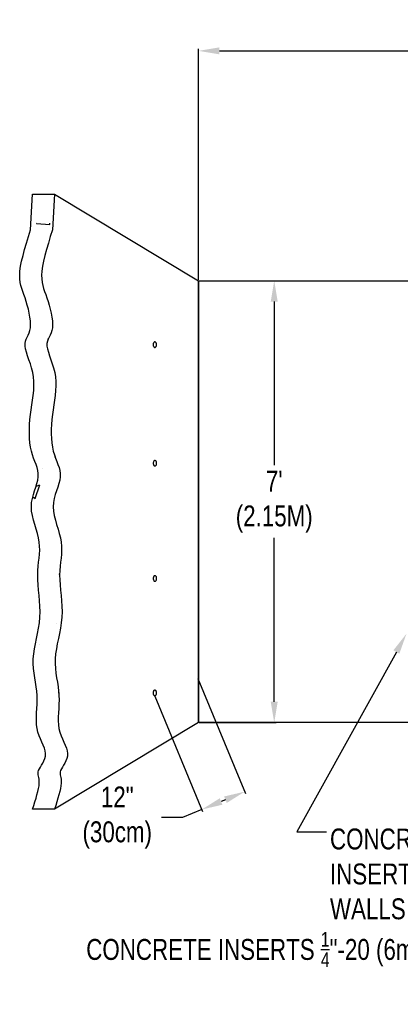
# Model space of a CAD drawing. Header units: inches. Extents: x 65 to 2519, y -54 to 399.
# Tile 3 of 21: x 89 to 123, y 123 to 211. Entities that reach past the tile are written whole.
import ezdxf
from ezdxf import colors
from ezdxf.entities.mleader import LeaderData, LeaderLine
from ezdxf.math import Vec2, Vec3

# ---------------------------------------------------------------- set-up
doc = ezdxf.new("R2010")
doc.units = ezdxf.units.IN
doc.header["$MEASUREMENT"] = 0
for name, color, linetype in [('3', 7, 'Continuous'), ('Drawing Notes', 7, 'Continuous'), ('Frame_and_Cover', 7, 'Continuous'), ('Manhole', 30, 'Continuous')]:
    doc.layers.add(name, color=color, linetype=linetype)
doc.styles.add('120', font='FSIMPLEX.SHX', dxfattribs={"width": 0.8, "height": 1.8674})
doc.styles.get("Standard").update_dxf_attribs({"font": 'fsimplex.shx', "width": 0.8})
doc.dimstyles.get("Standard").update_dxf_attribs({"dimtxt": 1.8674, "dimasz": 1.8674, "dimexe": 0.18, "dimexo": 0.0625, "dimgap": 0.09, "dimtad": 0, "dimtih": 1, "dimtoh": 1, "dimdec": 4, "dimzin": 0, "dimdsep": 46, "dimtxsty": '120', "dimcen": 0.09, "dimclrd": 256, "dimclre": 256, "dimclrt": 256, "dimadec": 0, "dimazin": 0, "dimtfac": 1, "dimtdec": 4, "dimtofl": 0, "dimtmove": 0, "dimatfit": 3, "dimfxl": 1, "dimtolj": 1, "dimtzin": 0, "dimarcsym": 0})

# ---------------------------------------------------------------- blocks, each defined once
blk = doc.blocks.new('*D17')
at = {"lineweight": -2, "transparency": 16777216}
for p, q in [((104.672, 152.378), (108.945, 142.092)), ((100.833, 150.783), (105.105, 140.498)), ((107.151, 141.542), (106.761, 141.38)), ((103.312, 139.947), (101.444, 139.947)), ((105.036, 140.664), (103.312, 139.947))]:
    blk.add_line(p, q, dxfattribs=at)
at = {"transparency": 16777216}
for points in [[(106.641, 141.668), (106.88, 141.093), (105.036, 140.664)], [(107.032, 141.83), (107.271, 141.255), (108.876, 142.259)]]:
    blk.add_solid(points, dxfattribs=at)
at = {"layer": 'Defpoints', "color": 0, "transparency": 16777216}
for p in [(104.648, 152.436), (100.809, 150.841), (105.036, 140.664)]:
    blk.add_point(p, dxfattribs=at)
at = {"transparency": 16777216, "insert": (97.477, 139.947), "char_height": 1.8674, "attachment_point": 5, "style": '120'}
blk.add_mtext('\\A1;12"\\P(30cm)', dxfattribs=at)
blk = doc.blocks.new('*D20')
at = {"lineweight": -2, "transparency": 16777216}
for p, q in [((104.742, 187.965), (104.742, 208.611)), ((173.396, 187.965), (173.396, 208.611)), ((106.61, 208.431), (134.675, 208.431)), ((171.529, 208.431), (143.463, 208.431))]:
    blk.add_line(p, q, dxfattribs=at)
at = {"transparency": 16777216}
for points in [[(106.61, 208.742), (106.61, 208.12), (104.742, 208.431)], [(171.529, 208.742), (171.529, 208.12), (173.396, 208.431)]]:
    blk.add_solid(points, dxfattribs=at)
at = {"layer": 'Defpoints', "color": 0, "transparency": 16777216}
for p in [(104.742, 208.431), (104.742, 187.903), (173.396, 187.903)]:
    blk.add_point(p, dxfattribs=at)
at = {"transparency": 16777216, "insert": (139.069, 208.431), "char_height": 1.8674, "attachment_point": 5, "style": '120'}
blk.add_mtext("\\A1;12'\\P(3.65m)", dxfattribs=at)
blk = doc.blocks.new('*D21')
at = {"lineweight": -2, "transparency": 16777216}
for p, q in [((104.805, 187.903), (111.691, 187.903)), ((111.511, 186.035), (111.511, 171.412)), ((111.511, 150.294), (111.511, 164.918)), ((104.805, 148.427), (111.691, 148.427))]:
    blk.add_line(p, q, dxfattribs=at)
at = {"transparency": 16777216}
for points in [[(111.2, 186.035), (111.822, 186.035), (111.511, 187.903)], [(111.2, 150.294), (111.822, 150.294), (111.511, 148.427)]]:
    blk.add_solid(points, dxfattribs=at)
at = {"layer": 'Defpoints', "color": 0, "transparency": 16777216}
for p in [(104.742, 187.903), (111.511, 187.903), (104.742, 148.427)]:
    blk.add_point(p, dxfattribs=at)
at = {"transparency": 16777216, "insert": (111.511, 168.165), "char_height": 1.8674, "attachment_point": 5, "style": '120'}
blk.add_mtext("\\A1;7'\\P(2.15M)", dxfattribs=at)
blk = doc.blocks.new('*D31')
at = {"layer": 'Defpoints', "color": 0, "transparency": 16777216}
for p in [(91.985, 115.913), (122.45, 115.913), (122.45, 112.635)]:
    blk.add_point(p, dxfattribs=at)
at = {"layer": 'Frame_and_Cover', "lineweight": -2, "transparency": 16777216}
for p, q in [((91.985, 117.78), (91.985, 119.648)), ((91.985, 119.648), (93.852, 119.648)), ((122.388, 115.913), (91.805, 115.913)), ((122.388, 112.635), (91.805, 112.635)), ((91.985, 110.768), (91.985, 108.9))]:
    blk.add_line(p, q, dxfattribs=at)
at = {"layer": 'Frame_and_Cover', "transparency": 16777216}
for points in [[(91.674, 117.78), (92.296, 117.78), (91.985, 115.913)], [(91.674, 110.768), (92.296, 110.768), (91.985, 112.635)]]:
    blk.add_solid(points, dxfattribs=at)
at = {"layer": 'Frame_and_Cover', "transparency": 16777216, "insert": (101.163, 119.648), "char_height": 1.8674, "attachment_point": 5, "style": '120'}
blk.add_mtext('\\A1;6{\\H0.7x;\\S7/8;\\H1.4286x;"} (17.5cm)\\PTYPICAL', dxfattribs=at)

msp = doc.modelspace()

# ---------------------------------------------------------------- hatches: boundary and pattern name
h = msp.add_hatch()
h.set_pattern_fill('AR-CONC', color=256, scale=2)
h.set_pattern_definition([(50, (0, -6.314), (14.3452, -1.25504), [1.5, -16.5]), (355, (0, -6.314), (-2.775, 15.0438), [1.2, -13.2]), (100.4514, (1.195, -6.419), (11.5702, 13.7888), [1.2748, -14.0228]), (46.184, (0, -2.314), (21.3448, -3.3104), [2.25, -24.75]), (96.636, (1.779, -2.59), (18.6932, 19.4824), [1.9122, -21.0343]), (351.184, (0, -2.314), (18.6932, 19.4824), [1.8, -19.8]), (21, (2, -3.314), (11.93814, -8.0524), [1.5, -16.5]), (326, (2, -3.314), (4.8663, 14.503), [1.2, -13.2]), (71.4514, (2.995, -3.985), (16.80445, 6.4506), [1.2748, -14.0228]), (37.5, (0, -6.3143), (0.2432, 6.65788), [0, -13.04, 0, -13.4, 0, -13.25]), (7.5, (0, -6.314), (5.2614, 7.88823), [0, -7.64, 0, -12.74, 0, -5.05]), (327.5, (-4.46, -6.3143), (10.67645, -0.4511), [0, -5, 0, -15.6, 0, -20.7]), (317.5, (-6.46, -6.314), (11.66372, 2.0021), [0, -6.5, 0, -10.36, 0, -14.7])])
h.paths.add_polyline_path([(91.38053, 182.86213), (91.46972, 183.04563), (91.55527, 183.24107), (91.62687, 183.45777), (91.67426, 183.70501), (91.68958, 183.9891), (91.67471, 184.30441), (91.63395, 184.64229), (91.57163, 184.99412), (91.49206, 185.35125), (91.39955, 185.70507), (91.29842, 186.04694), (91.19297, 186.36822), (91.08757, 186.66341), (90.98682, 186.9395), (90.89534, 187.20662), (90.81778, 187.47488), (90.75878, 187.75441), (90.72298, 188.05533), (90.71501, 188.38776), (90.73952, 188.76181), (90.79959, 189.18486), (90.89214, 189.65319), (91.01253, 190.16033), (91.15611, 190.69981), (91.31825, 191.26517), (91.49431, 191.84994), (91.67964, 192.44765), (91.86962, 193.05182), (89.90784, 193.05182), (89.71787, 192.44765), (89.53253, 191.84994), (89.35648, 191.26517), (89.19434, 190.69981), (89.05075, 190.16033), (88.93037, 189.65319), (88.83782, 189.18486), (88.77774, 188.76181), (88.75324, 188.38776), (88.7612, 188.05533), (88.79701, 187.75441), (88.85601, 187.47488), (88.93357, 187.20662), (89.02505, 186.9395), (89.1258, 186.66341), (89.2312, 186.36822), (89.33664, 186.04694), (89.43778, 185.70507), (89.53029, 185.35125), (89.60986, 184.99412), (89.67218, 184.64229), (89.71293, 184.30441), (89.72781, 183.9891), (89.71249, 183.70501), (89.6651, 183.45777), (89.59349, 183.24107), (89.50795, 183.04563), (89.41876, 182.86213), (89.3362, 182.68129), (89.27057, 182.49382), (89.23214, 182.2904), (89.2312, 182.06175), (89.27449, 181.80073), (89.35462, 181.50884), (89.46062, 181.18971), (89.58155, 180.84702), (89.70646, 180.4844), (89.82441, 180.10552), (89.92444, 179.71402), (89.9956, 179.31355), (90.02989, 178.90722), (90.03099, 178.49591), (90.00556, 178.07995), (89.96021, 177.65967), (89.9016, 177.23541), (89.83635, 176.8075), (89.7711, 176.37626), (89.71249, 175.94204), (89.66621, 175.50572), (89.63419, 175.07039), (89.61744, 174.63971), (89.61694, 174.21733), (89.63369, 173.80691), (89.66869, 173.41208), (89.72294, 173.03652), (89.79742, 172.68386), (89.89154, 172.35633), (89.99826, 172.05038), (90.10896, 171.76103), (90.21502, 171.48329), (90.3078, 171.2122), (90.37869, 170.94277), (90.41906, 170.67002), (90.42027, 170.38897), (90.37725, 170.09552), (90.29907, 169.78913), (90.19832, 169.47012), (90.08761, 169.13882), (89.97957, 168.79557), (89.88678, 168.4407), (89.82186, 168.07455), (89.79742, 167.69743), (89.82203, 167.31014), (89.88811, 166.9152), (89.98405, 166.51562), (90.09823, 166.11438), (90.21905, 165.71447), (90.3349, 165.31887), (90.43415, 164.93058), (90.50521, 164.55258), (90.53977, 164.18659), (90.54281, 163.82923), (90.52263, 163.47585), (90.48751, 163.12181), (90.44576, 162.76246), (90.40568, 162.39315), (90.37554, 162.00923), (90.36365, 161.60605), (90.37565, 161.18035), (90.40656, 160.7344), (90.44875, 160.27185), (90.49459, 159.79635), (90.53645, 159.31155), (90.5667, 158.82111), (90.5777, 158.32867), (90.56183, 157.8379), (90.51422, 157.35188), (90.44106, 156.87151), (90.35132, 156.39711), (90.25394, 155.92903), (90.1579, 155.46758), (90.07213, 155.01311), (90.00561, 154.56594), (89.96729, 154.12641), (89.96331, 153.69467), (89.98852, 153.27025), (90.03497, 152.85246), (90.09469, 152.44065), (90.15972, 152.03415), (90.22209, 151.6323), (90.27385, 151.23444), (90.30703, 150.83989), (90.31632, 150.44834), (90.30703, 150.06076), (90.28712, 149.6785), (90.26456, 149.30288), (90.24731, 148.93523), (90.24333, 148.57688), (90.26058, 148.22914), (90.30703, 147.89337), (90.38748, 147.57059), (90.49415, 147.26077), (90.61608, 146.96356), (90.74232, 146.67863), (90.86192, 146.40566), (90.96394, 146.14431), (91.03743, 145.89424), (91.07144, 145.65514), (91.05861, 145.42677), (91.00597, 145.20935), (90.92413, 145.00323), (90.82371, 144.80872), (90.71533, 144.62617), (90.60961, 144.4559), (90.51715, 144.29825), (90.44858, 144.15354), (90.41154, 144.02115), (90.40169, 143.89658), (90.41173, 143.77435), (90.43437, 143.64901), (90.46229, 143.51508), (90.4882, 143.36711), (90.50478, 143.19962), (90.50474, 143.00715), (90.48248, 142.78578), (90.43928, 142.53777), (90.37813, 142.26692), (90.30202, 141.97705), (90.21395, 141.67195), (90.1169, 141.35543), (90.01387, 141.0313), (89.90784, 140.70337), (91.86962, 140.70337), (91.97564, 141.0313), (92.07867, 141.35543), (92.17572, 141.67195), (92.26379, 141.97705), (92.3399, 142.26692), (92.40105, 142.53777), (92.44425, 142.78578), (92.46651, 143.00715), (92.46656, 143.19962), (92.44997, 143.36711), (92.42407, 143.51508), (92.39614, 143.64901), (92.37351, 143.77435), (92.36346, 143.89658), (92.37331, 144.02115), (92.41036, 144.15354), (92.47893, 144.29825), (92.57138, 144.4559), (92.67711, 144.62617), (92.78548, 144.80872), (92.8859, 145.00323), (92.96774, 145.20935), (93.02038, 145.42677), (93.03321, 145.65514), (92.9992, 145.89424), (92.92571, 146.14431), (92.82369, 146.40566), (92.70409, 146.67863), (92.57785, 146.96356), (92.45592, 147.26077), (92.34926, 147.57059), (92.2688, 147.89337), (92.22235, 148.22914), (92.2051, 148.57688), (92.20908, 148.93523), (92.22633, 149.30288), (92.2489, 149.6785), (92.2688, 150.06076), (92.27809, 150.44834), (92.2688, 150.83989), (92.23562, 151.23444), (92.18387, 151.6323), (92.12149, 152.03415), (92.05647, 152.44065), (91.99675, 152.85246), (91.9503, 153.27025), (91.92508, 153.69467), (91.92907, 154.12641), (91.96739, 154.56594), (92.03391, 155.01311), (92.11967, 155.46758), (92.21572, 155.92903), (92.31309, 156.39711), (92.40284, 156.87151), (92.47599, 157.35188), (92.5236, 157.8379), (92.53947, 158.32867), (92.52847, 158.82111), (92.49822, 159.31155), (92.45636, 159.79635), (92.41052, 160.27185), (92.36833, 160.7344), (92.33742, 161.18035), (92.32542, 161.60605), (92.33731, 162.00923), (92.36745, 162.39315), (92.40754, 162.76246), (92.44929, 163.12181), (92.4844, 163.47585), (92.50458, 163.82923), (92.50154, 164.18659), (92.46698, 164.55258), (92.39593, 164.93058), (92.29667, 165.31887), (92.18083, 165.71447), (92.06001, 166.11438), (91.94582, 166.51562), (91.84988, 166.9152), (91.7838, 167.31014), (91.7592, 167.69743), (91.78364, 168.07455), (91.84855, 168.4407), (91.94134, 168.79557), (92.04939, 169.13882), (92.16009, 169.47012), (92.26084, 169.78913), (92.33903, 170.09552), (92.38205, 170.38897), (92.38083, 170.67002), (92.34047, 170.94277), (92.26958, 171.2122), (92.17679, 171.48329), (92.07073, 171.76103), (91.96003, 172.05038), (91.85331, 172.35633), (91.7592, 172.68386), (91.68471, 173.03652), (91.63047, 173.41208), (91.59547, 173.80691), (91.57871, 174.21733), (91.57921, 174.63971), (91.59596, 175.07039), (91.62798, 175.50572), (91.67426, 175.94204), (91.73288, 176.37626), (91.79813, 176.8075), (91.86337, 177.23541), (91.92199, 177.65967), (91.96733, 178.07995), (91.99277, 178.49591), (91.99166, 178.90722), (91.95738, 179.31355), (91.88621, 179.71402), (91.78618, 180.10552), (91.66824, 180.4844), (91.54332, 180.84702), (91.42239, 181.18971), (91.31639, 181.50884), (91.23627, 181.80073), (91.19297, 182.06175), (91.19391, 182.2904), (91.23234, 182.49382), (91.29798, 182.68129)])

# ---------------------------------------------------------------- linework, layer by layer
msp.add_line((104.74219, 185.32828), (104.74219, 148.42691))
for p in [(91.29476, 182.67211), (104.74219, 177.948), (91.92341, 172.15535), (104.74219, 170.56773), (104.74219, 163.18746), (92.32824, 161.70164), (104.74219, 155.80718), (92.24891, 151.07648)]:
    msp.add_point(p)
at = {"layer": '3'}
for points in [[(100.843, 182.43215, 0.1467539), (100.78855, 182.41581, 0.10714967), (100.73464, 182.36071, 0.076742), (100.70222, 182.28567, 0.06373711), (100.68975, 182.18824, 0.06373711), (100.70222, 182.0908, 0.076742), (100.73464, 182.01577, 0.10714967), (100.78855, 181.96066, 0.1467539), (100.843, 181.94433, 0.1467539), (100.89745, 181.96066, 0.10714967), (100.95137, 182.01577, 0.076742), (100.98378, 182.0908, 0.06373711), (100.99625, 182.18824, 0.06373711), (100.98378, 182.28567, 0.076742), (100.95137, 182.36071, 0.10714967), (100.89745, 182.41581, 0.1467539)], [(100.84535, 171.84139, 0.1467539), (100.7909, 171.82506, 0.10714967), (100.73699, 171.76995, 0.076742), (100.70457, 171.69492, 0.06373711), (100.6921, 171.59748, 0.06373711), (100.70457, 171.50005, 0.076742), (100.73699, 171.42501, 0.10714967), (100.7909, 171.36991, 0.1467539), (100.84535, 171.35357, 0.1467539), (100.8998, 171.36991, 0.10714967), (100.95371, 171.42501, 0.076742), (100.98613, 171.50005, 0.06373711), (100.9986, 171.59748, 0.06373711), (100.98613, 171.69492, 0.076742), (100.95371, 171.76995, 0.10714967), (100.8998, 171.82506, 0.1467539)], [(100.84392, 161.5472, 0.1467539), (100.78947, 161.53087, 0.10714967), (100.73555, 161.47576, 0.076742), (100.70314, 161.40073, 0.06373711), (100.69067, 161.30329, 0.06373711), (100.70314, 161.20585, 0.076742), (100.73555, 161.13082, 0.10714967), (100.78947, 161.07572, 0.1467539), (100.84392, 161.05938, 0.1467539), (100.89837, 161.07572, 0.10714967), (100.95228, 161.13082, 0.076742), (100.9847, 161.20585, 0.06373711), (100.99717, 161.30329, 0.06373711), (100.9847, 161.40073, 0.076742), (100.95228, 161.47576, 0.10714967), (100.89837, 161.53087, 0.1467539)], [(100.83716, 151.32424, 0.1467539), (100.78271, 151.30791, 0.10714967), (100.72879, 151.2528, 0.076742), (100.69638, 151.17777, 0.06373711), (100.68391, 151.08033, 0.06373711), (100.69638, 150.98289, 0.076742), (100.72879, 150.90786, 0.10714967), (100.78271, 150.85276, 0.1467539), (100.83716, 150.83642, 0.1467539), (100.89161, 150.85276, 0.10714967), (100.94552, 150.90786, 0.076742), (100.97793, 150.98289, 0.06373711), (100.99041, 151.08033, 0.06373711), (100.97793, 151.17777, 0.076742), (100.94552, 151.2528, 0.10714967), (100.89161, 151.30791, 0.1467539)]]:
    msp.add_lwpolyline(points, format="xyb", close=True, dxfattribs=at)
at = {"layer": 'Manhole'}
for points in [[(104.74219, 148.42691), (91.86962, 140.70337), (89.90784, 140.70337), (90.01387, 141.0313), (90.1169, 141.35543), (90.21395, 141.67195), (90.30202, 141.97705), (90.37813, 142.26692), (90.43928, 142.53777), (90.48248, 142.78578), (90.50474, 143.00715), (90.50478, 143.19962), (90.4882, 143.36711), (90.46229, 143.51508), (90.43437, 143.64901), (90.41173, 143.77435), (90.40169, 143.89658), (90.41154, 144.02115), (90.44858, 144.15354), (90.51715, 144.29825), (90.60961, 144.4559), (90.71533, 144.62617), (90.82371, 144.80872), (90.92413, 145.00323), (91.00597, 145.20935), (91.05861, 145.42677), (91.07144, 145.65514), (91.03743, 145.89424), (90.96394, 146.14431), (90.86192, 146.40566), (90.74232, 146.67863), (90.61608, 146.96356), (90.49415, 147.26077), (90.38748, 147.57059), (90.30703, 147.89337), (90.26058, 148.22914), (90.24333, 148.57688), (90.24731, 148.93523), (90.26456, 149.30288), (90.28712, 149.6785), (90.30703, 150.06076), (90.31632, 150.44834), (90.30703, 150.83989), (90.27385, 151.23444), (90.22209, 151.6323), (90.15972, 152.03415), (90.09469, 152.44065), (90.03497, 152.85246), (89.98852, 153.27025), (89.96331, 153.69467), (89.96729, 154.12641), (90.00561, 154.56594), (90.07213, 155.01311), (90.1579, 155.46758), (90.25394, 155.92903), (90.35132, 156.39711), (90.44106, 156.87151), (90.51422, 157.35188), (90.56183, 157.8379), (90.5777, 158.32867), (90.5667, 158.82111), (90.53645, 159.31155), (90.49459, 159.79635), (90.44875, 160.27185), (90.40656, 160.7344), (90.37565, 161.18035), (90.36365, 161.60605), (90.37554, 162.00923), (90.40568, 162.39315), (90.44576, 162.76246), (90.48751, 163.12181), (90.52263, 163.47585), (90.54281, 163.82923), (90.53977, 164.18659), (90.50521, 164.55258), (90.43415, 164.93058), (90.3349, 165.31887), (90.21905, 165.71447), (90.09823, 166.11438), (89.98405, 166.51562), (89.88811, 166.9152), (89.82203, 167.31014), (89.79742, 167.69743), (89.82186, 168.07455), (89.88678, 168.4407), (89.97957, 168.79557), (90.08761, 169.13882), (90.19832, 169.47012), (90.29907, 169.78913), (90.37725, 170.09552), (90.42027, 170.38897), (90.41906, 170.67002), (90.37869, 170.94277), (90.3078, 171.2122), (90.21502, 171.48329), (90.10896, 171.76103), (89.99826, 172.05038), (89.89154, 172.35633), (89.79742, 172.68386), (89.72294, 173.03652), (89.66869, 173.41208), (89.63369, 173.80691), (89.61694, 174.21733), (89.61744, 174.63971), (89.63419, 175.07039), (89.66621, 175.50572), (89.71249, 175.94204), (89.7711, 176.37626), (89.83635, 176.8075), (89.9016, 177.23541), (89.96021, 177.65967), (90.00556, 178.07995), (90.03099, 178.49591), (90.02989, 178.90722), (89.9956, 179.31355), (89.92444, 179.71402), (89.82441, 180.10552), (89.70646, 180.4844), (89.58155, 180.84702), (89.46062, 181.18971), (89.35462, 181.50884), (89.27449, 181.80073), (89.2312, 182.06175), (89.23214, 182.2904), (89.27057, 182.49382), (89.3362, 182.68129), (89.41876, 182.86213), (89.50795, 183.04563), (89.59349, 183.24107), (89.6651, 183.45777), (89.71249, 183.70501), (89.72781, 183.9891), (89.71293, 184.30441), (89.67218, 184.64229), (89.60986, 184.99412), (89.53029, 185.35125), (89.43778, 185.70507), (89.33664, 186.04694), (89.2312, 186.36822), (89.1258, 186.66341), (89.02505, 186.9395), (88.93357, 187.20662), (88.85601, 187.47488), (88.79701, 187.75441), (88.7612, 188.05533), (88.75324, 188.38776), (88.77774, 188.76181), (88.83782, 189.18486), (88.93037, 189.65319), (89.05075, 190.16033), (89.19434, 190.69981), (89.35648, 191.26517), (89.53253, 191.84994), (89.71787, 192.44765), (89.90334, 195.62634), (91.86962, 195.62634), (104.74219, 187.90279)], [(104.74219, 187.90279), (173.3959, 187.90279), (173.3959, 148.42691), (104.74219, 148.42691)]]:
    msp.add_lwpolyline(points, close=True, dxfattribs=at)
msp.add_lwpolyline([(91.86962, 195.62634), (91.67964, 192.44765), (91.49431, 191.84994), (91.31825, 191.26517), (91.15611, 190.69981), (91.01253, 190.16033), (90.89214, 189.65319), (90.79959, 189.18486), (90.73952, 188.76181), (90.71501, 188.38776), (90.72298, 188.05533), (90.75878, 187.75441), (90.81778, 187.47488), (90.89534, 187.20662), (90.98682, 186.9395), (91.08757, 186.66341), (91.19297, 186.36822), (91.29842, 186.04694), (91.39955, 185.70507), (91.49206, 185.35125), (91.57163, 184.99412), (91.63395, 184.64229), (91.67471, 184.30441), (91.68958, 183.9891), (91.67426, 183.70501), (91.62687, 183.45777), (91.55527, 183.24107), (91.46972, 183.04563), (91.38053, 182.86213), (91.29798, 182.68129), (91.23234, 182.49382), (91.19391, 182.2904), (91.19297, 182.06175), (91.23627, 181.80073), (91.31639, 181.50884), (91.42239, 181.18971), (91.54332, 180.84702), (91.66824, 180.4844), (91.78618, 180.10552), (91.88621, 179.71402), (91.95738, 179.31355), (91.99166, 178.90722), (91.99277, 178.49591), (91.96733, 178.07995), (91.92199, 177.65967), (91.86337, 177.23541), (91.79813, 176.8075), (91.73288, 176.37626), (91.67426, 175.94204), (91.62798, 175.50572), (91.59596, 175.07039), (91.57921, 174.63971), (91.57871, 174.21733), (91.59547, 173.80691), (91.63047, 173.41208), (91.68471, 173.03652), (91.7592, 172.68386), (91.85331, 172.35633), (91.96003, 172.05038), (92.07073, 171.76103), (92.17679, 171.48329), (92.26958, 171.2122), (92.34047, 170.94277), (92.38083, 170.67002), (92.38205, 170.38897), (92.33903, 170.09552), (92.26084, 169.78913), (92.16009, 169.47012), (92.04939, 169.13882), (91.94134, 168.79557), (91.84855, 168.4407), (91.78364, 168.07455), (91.7592, 167.69743), (91.7838, 167.31014), (91.84988, 166.9152), (91.94582, 166.51562), (92.06001, 166.11438), (92.18083, 165.71447), (92.29667, 165.31887), (92.39593, 164.93058), (92.46698, 164.55258), (92.50154, 164.18659), (92.50458, 163.82923), (92.4844, 163.47585), (92.44929, 163.12181), (92.40754, 162.76246), (92.36745, 162.39315), (92.33731, 162.00923), (92.32542, 161.60605), (92.33742, 161.18035), (92.36833, 160.7344), (92.41052, 160.27185), (92.45636, 159.79635), (92.49822, 159.31155), (92.52847, 158.82111), (92.53947, 158.32867), (92.5236, 157.8379), (92.47599, 157.35188), (92.40284, 156.87151), (92.31309, 156.39711), (92.21572, 155.92903), (92.11967, 155.46758), (92.03391, 155.01311), (91.96739, 154.56594), (91.92907, 154.12641), (91.92508, 153.69467), (91.9503, 153.27025), (91.99675, 152.85246), (92.05647, 152.44065), (92.12149, 152.03415), (92.18387, 151.6323), (92.23562, 151.23444), (92.2688, 150.83989), (92.27809, 150.44834), (92.2688, 150.06076), (92.2489, 149.6785), (92.22633, 149.30288), (92.20908, 148.93523), (92.2051, 148.57688), (92.22235, 148.22914), (92.2688, 147.89337), (92.34926, 147.57059), (92.45592, 147.26077), (92.57785, 146.96356), (92.70409, 146.67863), (92.82369, 146.40566), (92.92571, 146.14431), (92.9992, 145.89424), (93.03321, 145.65514), (93.02038, 145.42677), (92.96774, 145.20935), (92.8859, 145.00323), (92.78548, 144.80872), (92.67711, 144.62617), (92.57138, 144.4559), (92.47893, 144.29825), (92.41036, 144.15354), (92.37331, 144.02115), (92.36346, 143.89658), (92.37351, 143.77435), (92.39614, 143.64901), (92.42407, 143.51508), (92.44997, 143.36711), (92.46656, 143.19962), (92.46651, 143.00715), (92.44425, 142.78578), (92.40105, 142.53777), (92.3399, 142.26692), (92.26379, 141.97705), (92.17572, 141.67195), (92.07867, 141.35543), (91.97564, 141.0313), (91.86962, 140.70337)], dxfattribs=at)

# ---------------------------------------------------------------- texts
at = {"layer": 'Drawing Notes', "insert": (163.89876, 128.16627), "char_height": 1.8674, "attachment_point": 6}
msp.add_mtext('\\A1;CONCRETE INSERTS {\\H0.7x;\\S1/4;}"-20 (6mmX20) FOR SECURING BONDING RIBBON ', dxfattribs=at)

# ---------------------------------------------------------------- dimensions: what is measured, and where the dimension line sits
dim = msp.add_linear_dim(base=(104.74219, 208.43113), p1=(173.3959, 187.90279), p2=(104.74219, 187.90279), text="12'\\P(3.65m)", dimstyle='Standard')
dim.commit()
dim.dimension.update_dxf_attribs({"geometry": '*D20', "text_midpoint": (139.06905, 208.43113)})
dim = msp.add_linear_dim(base=(111.51079, 187.90279), p1=(104.74219, 148.42691), p2=(104.74219, 187.90279), angle=90, text="7'\\P(2.15M)", dimstyle='Standard')
dim.commit()
dim.dimension.update_dxf_attribs({"geometry": '*D21', "text_midpoint": (111.51079, 168.16485)})
dim = msp.add_aligned_dim(p1=(104.64817, 152.43553), p2=(100.80873, 150.84059), distance=11.01996, text='12"\\P(30cm)', dimstyle='Standard')
dim.commit()
dim.dimension.update_dxf_attribs({"geometry": '*D17', "text_midpoint": (97.47727, 139.9474)})
at = {"layer": 'Frame_and_Cover'}
dim = msp.add_linear_dim(base=(91.98489, 115.91289), p1=(122.45005, 112.63515), p2=(122.45005, 115.91289), angle=90, text='6{\\H0.7x;\\S7/8;\\H1.4286x;"} (17.5cm)\\PTYPICAL', dimstyle='Standard', dxfattribs=at)
dim.commit()
dim.dimension.update_dxf_attribs({"geometry": '*D31', "text_midpoint": (101.16292, 119.64769)})

# ---------------------------------------------------------------- leaders
at = {"layer": 'Drawing Notes'}
ml = msp.add_multileader_mtext('Standard', dxfattribs=at)
ml.set_content('\\A1;CONCRETE INSERTS {\\H0.7x;\\S1/2;}"X13 (13mmX13)\\PINSERT SPACING THE SAME FOR\\PWALLS', color=256)
ml.set_leader_properties(color=256, linetype='ByLayer')
ml.build(insert=Vec2(0, 0))
ml.multileader.update_dxf_attribs({"text_right_attachment_type": 6, "dogleg_length": 0.36, "arrow_head_size": 1.8674})
ctx = ml.context
ctx.base_point, ctx.char_height, ctx.arrow_head_size, ctx.landing_gap_size, ctx.plane_origin = Vec3(116.1958, 138.66813), 1.8674, 1.8674, 0.3, Vec3(123.33591, 156.36499)
ctx.right_attachment = 6
notes = []
notes.append((ctx, [(0, (1, 1, 0), (115.8358, 138.66813), (1, 0), 0.36, [(0, [(123.33591, 156.36499), (113.52662, 138.66813)], 0, [])])]))
ctx.mtext.insert, ctx.mtext.flow_direction = Vec3(116.4958, 139.60183), 5
for ctx, leaders in notes:
    for number, flags, end, landing, length, lines in leaders:
        leader = LeaderData()
        leader.index, (leader.has_last_leader_line, leader.has_dogleg_vector, leader.attachment_direction) = number, flags
        leader.last_leader_point, leader.dogleg_vector, leader.dogleg_length = Vec3(end), Vec3(landing), length
        for number, points, colour, breaks in lines:
            line = LeaderLine()
            line.index, line.vertices, line.color, line.breaks = number, Vec3.list(points), colors.encode_raw_color(colour), breaks
            leader.lines.append(line)
        ctx.leaders.append(leader)

doc.saveas('drawing.dxf')
